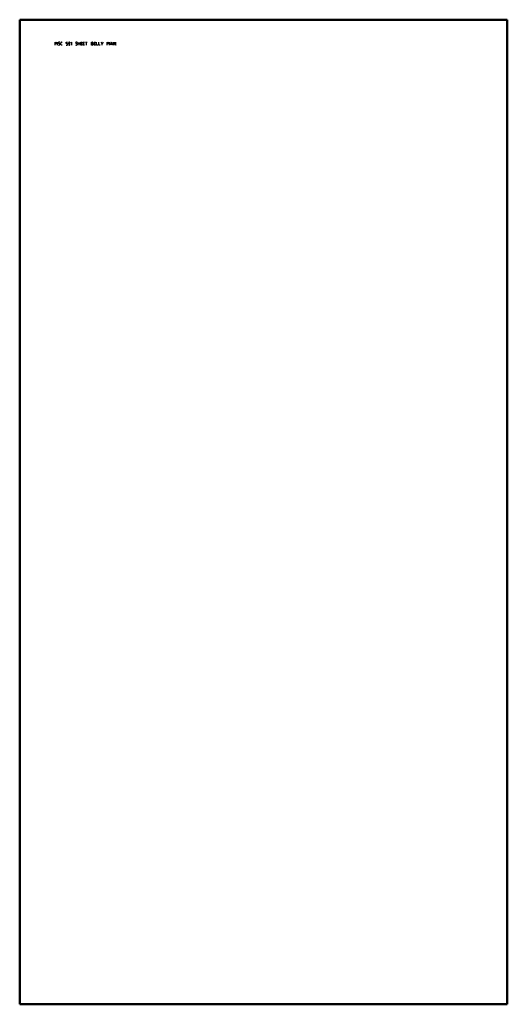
# Model space of a CAD drawing. Header units: millimetres. Extents: x 0 to 980, y 0 to 1981.
import ezdxf

# ---------------------------------------------------------------- set-up
doc = ezdxf.new("R2010")
doc.units = ezdxf.units.MM
doc.layers.add('IV_MARK_SURFACE', color=2, linetype='Continuous', lineweight=25)
doc.layers.add('IV_OUTER_PROFILE', color=7, linetype='Continuous', lineweight=50)

msp = doc.modelspace()

# ---------------------------------------------------------------- linework, layer by layer
at = {"layer": 'IV_MARK_SURFACE'}
for p, q in [((71.5, 1929.5), (71.5, 1935.6)), ((71.5, 1935.6), (73.6, 1932.2)), ((73.6, 1932.2), (75.6, 1935.6)), ((75.6, 1935.6), (75.6, 1929.5)), ((80, 1932.2), (78.3, 1933.2)), ((82.7, 1930.8), (82.7, 1934.2)), ((84.1, 1935.6), (85.4, 1935.6)), ((85.4, 1929.5), (84.1, 1929.5)), ((93.5, 1932.9), (93.5, 1935.6)), ((93.5, 1935.6), (96.2, 1935.6)), ((95.2, 1932.9), (93.5, 1932.9)), ((93.5, 1929.5), (95.2, 1929.5)), ((96.2, 1930.8), (96.2, 1931.5)), ((103, 1934.2), (104.4, 1935.6)), ((104.4, 1935.6), (104.4, 1929.5)), ((114.9, 1932.2), (113.2, 1933.2)), ((117.6, 1932.9), (117.6, 1935.6)), ((117.6, 1932.9), (120.9, 1932.9)), ((117.6, 1929.5), (117.6, 1932.9)), ((120.9, 1935.6), (120.9, 1932.9)), ((120.9, 1932.9), (120.9, 1929.5)), ((123, 1932.9), (123, 1935.6)), ((123, 1935.6), (125.7, 1935.6)), ((123, 1929.5), (123, 1932.9)), ((123, 1932.9), (125, 1932.9)), ((125.7, 1929.5), (123, 1929.5)), ((127.7, 1932.9), (127.7, 1935.6)), ((127.7, 1935.6), (130.4, 1935.6)), ((127.7, 1929.5), (127.7, 1932.9)), ((127.7, 1932.9), (129.7, 1932.9)), ((130.4, 1929.5), (127.7, 1929.5)), ((132.4, 1935.6), (134.1, 1935.6)), ((134.1, 1929.5), (134.1, 1935.6)), ((134.1, 1935.6), (135.8, 1935.6)), ((144, 1935.6), (145.6, 1935.6)), ((144, 1932.9), (144, 1935.6)), ((145.6, 1932.9), (144, 1932.9)), ((144, 1929.5), (144, 1932.9)), ((145.6, 1929.5), (144, 1929.5)), ((149.4, 1932.9), (149.4, 1935.6)), ((149.4, 1935.6), (152.1, 1935.6)), ((149.4, 1929.5), (149.4, 1932.9)), ((149.4, 1932.9), (151.4, 1932.9)), ((152.1, 1929.5), (149.4, 1929.5)), ((154.1, 1929.5), (154.1, 1935.6)), ((156.8, 1929.5), (154.1, 1929.5)), ((158.8, 1929.5), (158.8, 1935.6)), ((161.5, 1929.5), (158.8, 1929.5)), ((165.6, 1932.9), (163.6, 1935.6)), ((167.6, 1935.6), (165.6, 1932.9)), ((165.6, 1929.5), (165.6, 1932.9)), ((175.8, 1929.5), (175.8, 1935.6)), ((175.8, 1935.6), (177.8, 1932.2)), ((177.8, 1932.2), (179.8, 1935.6)), ((179.8, 1935.6), (179.8, 1929.5)), ((183.9, 1935.6), (181.8, 1929.5)), ((182.5, 1931.2), (185.2, 1931.2)), ((185.9, 1929.5), (183.9, 1935.6)), ((187.9, 1929.5), (187.9, 1935.6)), ((190, 1929.5), (190, 1935.6)), ((190, 1935.6), (193.3, 1929.5)), ((193.3, 1929.5), (193.3, 1935.6))]:
    msp.add_line(p, q, dxfattribs=at)
for centre, radius, start, end in [((78.9, 1931.7), 2.28, 236.4174, 280.9627), ((79, 1934.4), 1.35, 139.6263, 239.2984), ((79.3, 1932.7), 2.86, 61.7153, 118.2847), ((79.3, 1930.9), 1.45, 272.3685, 59.559), ((84.1, 1934.2), 1.35, 90, 180), ((84.1, 1930.8), 1.35, 180, 270), ((94.8, 1931.5), 1.45, 1.0861, 72.6537), ((94.8, 1930.9), 1.45, 287.3463, 358.9139), ((106.8, 1932.5), 8.52, 163.8661, 196.1339), ((99.6, 1934.5), 1.1, 22.4119, 157.5881), ((99.6, 1930.6), 1.1, 203.0373, 336.9627), ((92.5, 1932.5), 8.52, 343.8661, 16.1339), ((113.8, 1934.4), 1.35, 139.6263, 239.2984), ((113.7, 1931.7), 2.28, 236.4174, 280.9627), ((114.2, 1932.7), 2.86, 61.7153, 118.2847), ((114.1, 1930.9), 1.45, 272.3685, 59.559), ((145.6, 1934.2), 1.35, 270, 90), ((145.6, 1931.2), 1.69, 270, 90)]:
    msp.add_arc(centre, radius, start, end, dxfattribs=at)
at = {"layer": 'IV_OUTER_PROFILE'}
for p, q in [((980, 1980.6), (0, 1980.6)), ((0, 0), (0, 1980.6)), ((980, 0), (980, 1980.6)), ((980, 0), (0, 0))]:
    msp.add_line(p, q, dxfattribs=at)

doc.saveas('drawing.dxf')
